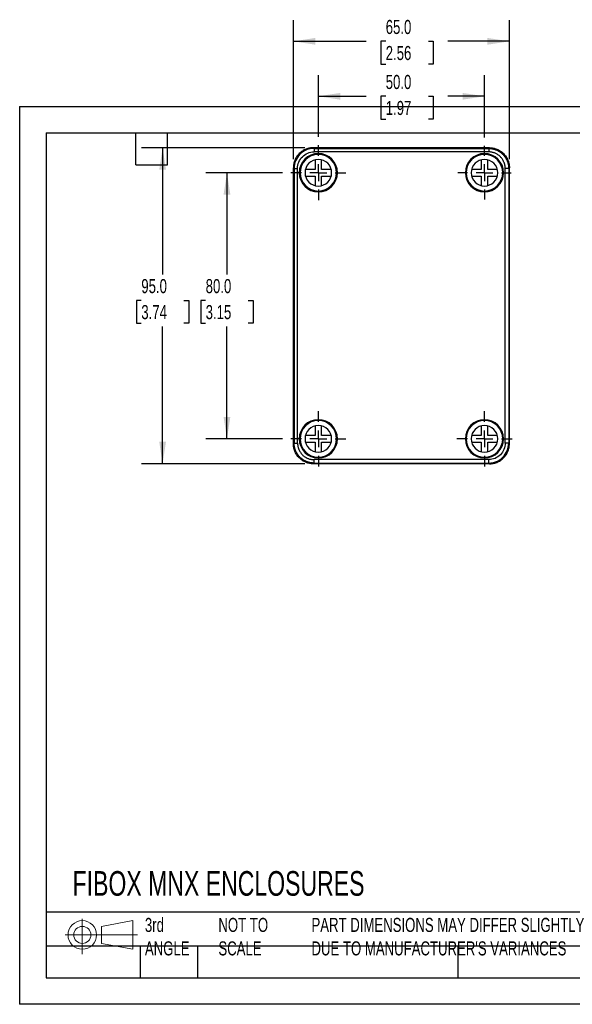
# Model space of a CAD drawing. Header units: millimetres. Extents: x 0 to 543, y 0 to 382.
# Tile 1 of 5: x 0 to 166, y 0 to 296. Entities that reach past the tile are written whole.
import ezdxf

# ---------------------------------------------------------------- set-up
doc = ezdxf.new("R2010")
doc.units = ezdxf.units.MM
doc.header["$LTSCALE"] = 2
doc.linetypes.add('CENTERX2', pattern=[20.32, 12.7, -2.54, 2.54, -2.54])
doc.layers.add('CENTER', color=40, linetype='CENTERX2')
doc.layers.add('DIMENSIONS', color=140, linetype='Continuous', lineweight=25)
doc.layers.add('TEXT', color=140, linetype='Continuous', lineweight=25)
doc.styles.add('SLDTEXTSTYLE0', font='TXT', dxfattribs={"width": 0.7})
doc.dimstyles.new('SLDDIMSTYLE0', dxfattribs={"dimtxt": 4.316016, "dimasz": 6.604, "dimexe": 0, "dimexo": 0.0625, "dimgap": 1.079004, "dimtad": 0, "dimtih": 1, "dimtoh": 1, "dimdec": 1, "dimrnd": 1e-09, "dimzin": 4, "dimdsep": 46, "dimtxsty": 'SLDTEXTSTYLE0', "dimsah": 1, "dimcen": 0.09, "dimadec": 0, "dimazin": 1, "dimtfac": 1, "dimtdec": 1, "dimtofl": 0, "dimtmove": 0, "dimatfit": 3, "dimfxl": 0, "dimfrac": 2, "dimtolj": 1, "dimtzin": 12, "dimarcsym": 0})

# ---------------------------------------------------------------- blocks, each defined once
blk = doc.blocks.new('Block11')
at = {"color": 7, "linetype": 'Continuous', "lineweight": 18}
for p, q in [((5.18, 10.62), (5.18, 0)), ((10.96, 8.33), (20.35, 10.06)), ((20.35, 10.06), (20.35, 1.46)), ((10.96, 3.19), (10.96, 8.33)), ((0, 5.76), (21.75, 5.76)), ((10.96, 3.19), (20.35, 1.46))]:
    blk.add_line(p, q, dxfattribs=at)
for radius in [4.3, 2.57]:
    blk.add_circle((5.18, 5.76), radius, dxfattribs=at)
blk = doc.blocks.new('Block12')
at = {"color": 7, "linetype": 'Continuous'}
blk.add_blockref('Block11', (0, 0), dxfattribs=at)
blk = doc.blocks.new('_D')
at = {"layer": 'DIMENSIONS'}
for p, q in [((79.06, 249.99), (56.04, 249.99)), ((62.39, 249.99), (62.39, 219.43)), ((55.98, 211.6), (54.53, 211.6)), ((54.53, 211.6), (54.53, 204.74)), ((68.8, 211.6), (70.25, 211.6)), ((70.25, 211.6), (70.25, 204.74)), ((54.53, 204.74), (55.98, 204.74)), ((70.25, 204.74), (68.8, 204.74)), ((62.39, 169.99), (62.39, 203.77)), ((79.06, 169.99), (56.04, 169.99))]:
    blk.add_line(p, q, dxfattribs=at)
for points in [[(62.39, 249.99), (61.37, 243.39), (63.41, 243.39)], [(62.39, 169.99), (63.41, 176.6), (61.37, 176.6)]]:
    blk.add_solid(points, dxfattribs=at)
at = {"layer": 'DIMENSIONS', "char_height": 4.233, "attachment_point": 1, "style": 'SLDTEXTSTYLE0'}
for s, insert in [('80.0', (55.98, 218.02)), ('3.15', (55.98, 210.2))]:
    blk.add_mtext(s, dxfattribs=dict(at, insert=insert))
blk = doc.blocks.new('_D_1')
at = {"layer": 'DIMENSIONS'}
for p, q in [((89.89, 260.82), (89.89, 279.32)), ((139.89, 260.57), (139.89, 279.32)), ((89.89, 272.97), (104.33, 272.97)), ((110.17, 272.97), (108.72, 272.97)), ((108.72, 272.97), (108.72, 266.11)), ((123, 272.97), (124.45, 272.97)), ((124.45, 272.97), (124.45, 266.11)), ((139.89, 272.97), (128.85, 272.97)), ((108.72, 266.11), (110.17, 266.11)), ((124.45, 266.11), (123, 266.11))]:
    blk.add_line(p, q, dxfattribs=at)
for points in [[(89.89, 272.97), (96.49, 271.95), (96.49, 273.98)], [(139.89, 272.97), (133.29, 273.98), (133.29, 271.95)]]:
    blk.add_solid(points, dxfattribs=at)
at = {"layer": 'DIMENSIONS', "char_height": 4.233, "attachment_point": 1, "style": 'SLDTEXTSTYLE0'}
for s, insert in [('50.0', (110.17, 279.39)), ('1.97', (110.17, 271.57))]:
    blk.add_mtext(s, dxfattribs=dict(at, insert=insert))
blk = doc.blocks.new('_D_2')
at = {"layer": 'DIMENSIONS'}
for p, q in [((85.85, 257.49), (36.67, 257.49)), ((43.02, 257.49), (43.02, 219.43)), ((36.61, 211.6), (35.16, 211.6)), ((35.16, 211.6), (35.16, 204.74)), ((49.44, 211.6), (50.89, 211.6)), ((50.89, 211.6), (50.89, 204.74)), ((35.16, 204.74), (36.61, 204.74)), ((50.89, 204.74), (49.44, 204.74)), ((43.02, 162.49), (43.02, 203.77)), ((85.85, 162.49), (36.67, 162.49))]:
    blk.add_line(p, q, dxfattribs=at)
for points in [[(43.02, 257.49), (42.01, 250.89), (44.04, 250.89)], [(43.02, 162.49), (44.04, 169.1), (42.01, 169.1)]]:
    blk.add_solid(points, dxfattribs=at)
at = {"layer": 'DIMENSIONS', "char_height": 4.233, "attachment_point": 1, "style": 'SLDTEXTSTYLE0'}
for s, insert in [('95.0', (36.61, 218.02)), ('3.74', (36.61, 210.2))]:
    blk.add_mtext(s, dxfattribs=dict(at, insert=insert))
blk = doc.blocks.new('_D_3')
at = {"layer": 'DIMENSIONS'}
for p, q in [((82.39, 254.04), (82.39, 295.84)), ((147.39, 254.04), (147.39, 295.84)), ((82.39, 289.49), (104.33, 289.49)), ((110.17, 289.49), (108.72, 289.49)), ((108.72, 289.49), (108.72, 282.64)), ((123, 289.49), (124.45, 289.49)), ((124.45, 289.49), (124.45, 282.64)), ((147.39, 289.49), (128.85, 289.49)), ((108.72, 282.64), (110.17, 282.64)), ((124.45, 282.64), (123, 282.64))]:
    blk.add_line(p, q, dxfattribs=at)
for points in [[(82.39, 289.49), (88.99, 288.48), (88.99, 290.51)], [(147.39, 289.49), (140.79, 290.51), (140.79, 288.48)]]:
    blk.add_solid(points, dxfattribs=at)
at = {"layer": 'DIMENSIONS', "char_height": 4.233, "attachment_point": 1, "style": 'SLDTEXTSTYLE0'}
for s, insert in [('65.0', (110.17, 295.92)), ('2.56', (110.17, 288.09))]:
    blk.add_mtext(s, dxfattribs=dict(at, insert=insert))
blk = doc.blocks.new('SW_CENTERMARKSYMBOL_0')
at = {"layer": 'CENTER', "color": 0}
for p, q in [((0, 5.08), (0, 8.29)), ((-5.08, 0), (-8.29, 0)), ((0, 0), (-2.54, 0)), ((0, 0), (0, 2.54)), ((0, 0), (0, -2.54)), ((0, 0), (2.54, 0)), ((5.08, 0), (8.29, 0)), ((0, -5.08), (0, -8.29))]:
    blk.add_line(p, q, dxfattribs=at)
blk = doc.blocks.new('SW_CENTERMARKSYMBOL_1')
at = {"layer": 'CENTER', "color": 0}
for p, q in [((0, 5.08), (0, 8.04)), ((-5.08, 0), (-8.04, 0)), ((0, 0), (-2.54, 0)), ((0, 0), (0, 2.54)), ((0, 0), (0, -2.54)), ((0, 0), (2.54, 0)), ((5.08, 0), (8.04, 0)), ((0, -5.08), (0, -8.04))]:
    blk.add_line(p, q, dxfattribs=at)
blk = doc.blocks.new('SW_CENTERMARKSYMBOL_2')
at = {"layer": 'CENTER', "color": 0}
for p, q in [((0, 5.08), (0, 8.29)), ((-5.08, 0), (-8.29, 0)), ((0, 0), (-2.54, 0)), ((0, 0), (0, 2.54)), ((0, 0), (0, -2.54)), ((0, 0), (2.54, 0)), ((5.08, 0), (8.29, 0)), ((0, -5.08), (0, -8.29))]:
    blk.add_line(p, q, dxfattribs=at)
blk = doc.blocks.new('SW_CENTERMARKSYMBOL_3')
at = {"layer": 'CENTER', "color": 0}
for p, q in [((0, 5.08), (0, 8.29)), ((-5.08, 0), (-8.29, 0)), ((0, 0), (-2.54, 0)), ((0, 0), (0, 2.54)), ((0, 0), (0, -2.54)), ((0, 0), (2.54, 0)), ((5.08, 0), (8.29, 0)), ((0, -5.08), (0, -8.29))]:
    blk.add_line(p, q, dxfattribs=at)

msp = doc.modelspace()

# ---------------------------------------------------------------- linework, layer by layer
at = {"color": 7, "linetype": 'Continuous'}
for p, q in [((0, 269.88), (0, 0)), ((0, 269.88), (349.25, 269.88)), ((349.25, 0), (0, 0))]:
    msp.add_line(p, q, dxfattribs=at)
for p, q in [((88.6, 257.28), (88.39, 257.49)), ((141.39, 257.49), (88.39, 257.49)), ((88.6, 257.28), (88.6, 256.25)), ((88.6, 257.28), (141.18, 257.28)), ((141.18, 256.25), (88.6, 256.25)), ((89.89, 255.58), (89.89, 255.74)), ((89.89, 255.49), (89.89, 255.58)), ((139.89, 255.58), (139.89, 255.74)), ((139.89, 255.49), (139.89, 255.58)), ((141.18, 257.28), (141.39, 257.49)), ((141.18, 257.28), (141.18, 256.25)), ((88.89, 253.87), (88.89, 250.99)), ((90.89, 250.99), (90.89, 253.87)), ((138.89, 253.87), (138.89, 250.99)), ((140.89, 250.99), (140.89, 253.87)), ((82.39, 251.5), (82.6, 251.28)), ((82.39, 168.49), (82.39, 251.5)), ((82.6, 251.28), (83.64, 251.28)), ((82.6, 251.28), (82.6, 168.71)), ((83.64, 168.71), (83.64, 251.28)), ((88.89, 250.99), (86.02, 250.99)), ((86.02, 248.99), (88.89, 248.99)), ((88.89, 248.99), (88.89, 246.12)), ((93.76, 250.99), (90.89, 250.99)), ((90.89, 248.99), (93.76, 248.99)), ((90.89, 246.12), (90.89, 248.99)), ((138.89, 250.99), (136.02, 250.99)), ((136.02, 248.99), (138.89, 248.99)), ((138.89, 248.99), (138.89, 246.12)), ((143.76, 250.99), (140.89, 250.99)), ((140.89, 248.99), (143.76, 248.99)), ((140.89, 246.12), (140.89, 248.99)), ((146.14, 168.71), (146.14, 251.28)), ((147.18, 251.28), (146.14, 251.28)), ((147.39, 251.5), (147.18, 251.28)), ((147.18, 251.28), (147.18, 168.71)), ((147.39, 168.49), (147.39, 251.5)), ((89.89, 244.49), (89.89, 244.41)), ((89.89, 244.41), (89.89, 244.24)), ((139.89, 244.49), (139.89, 244.41)), ((139.89, 244.41), (139.89, 244.24)), ((89.89, 175.58), (89.89, 175.74)), ((89.89, 175.49), (89.89, 175.58)), ((139.89, 175.58), (139.89, 175.74)), ((139.89, 175.49), (139.89, 175.58)), ((88.89, 173.87), (88.89, 170.99)), ((90.89, 170.99), (90.89, 173.87)), ((138.89, 173.87), (138.89, 170.99)), ((140.89, 170.99), (140.89, 173.87)), ((88.89, 170.99), (86.02, 170.99)), ((86.02, 168.99), (88.89, 168.99)), ((88.89, 168.99), (88.89, 166.12)), ((93.76, 170.99), (90.89, 170.99)), ((90.89, 168.99), (93.76, 168.99)), ((90.89, 166.12), (90.89, 168.99)), ((138.89, 170.99), (136.02, 170.99)), ((136.02, 168.99), (138.89, 168.99)), ((138.89, 168.99), (138.89, 166.12)), ((143.76, 170.99), (140.89, 170.99)), ((140.89, 166.12), (140.89, 168.99)), ((140.89, 168.99), (143.76, 168.99)), ((82.39, 168.49), (82.6, 168.71)), ((82.6, 168.71), (83.64, 168.71)), ((147.18, 168.71), (146.14, 168.71)), ((147.39, 168.49), (147.18, 168.71)), ((141.18, 163.74), (88.6, 163.74)), ((88.6, 162.71), (88.6, 163.74)), ((89.89, 164.49), (89.89, 164.41)), ((89.89, 164.41), (89.89, 164.24)), ((139.89, 164.49), (139.89, 164.41)), ((139.89, 164.41), (139.89, 164.24)), ((141.18, 162.71), (141.18, 163.74)), ((88.6, 162.71), (88.39, 162.49)), ((141.39, 162.49), (88.39, 162.49)), ((88.6, 162.71), (141.18, 162.71)), ((141.18, 162.71), (141.39, 162.49))]:
    msp.add_line(p, q)
for centre, radius, start, end in [((89.89, 249.99), 5.75, 90, 270), ((89.89, 249.99), 5.58, 90, 270), ((89.89, 249.99), 5.5, 90, 270), ((89.89, 249.99), 5.75, 270, 90), ((89.89, 249.99), 5.58, 270, 90), ((89.89, 249.99), 5.5, 270, 90), ((139.89, 249.99), 5.75, 90, 270), ((139.89, 249.99), 5.58, 90, 270), ((139.89, 249.99), 5.5, 90, 270), ((139.89, 249.99), 5.75, 270, 90), ((139.89, 249.99), 5.58, 270, 90), ((139.89, 249.99), 5.5, 270, 90), ((89.89, 249.99), 4, 90, 270), ((89.89, 249.99), 4, 270, 90), ((139.89, 249.99), 4, 90, 270), ((139.89, 249.99), 4, 270, 90), ((89.89, 169.99), 5.75, 90, 270), ((89.89, 169.99), 5.58, 90, 270), ((89.89, 169.99), 5.5, 90, 270), ((89.89, 169.99), 5.75, 270, 90), ((89.89, 169.99), 5.58, 270, 90), ((89.89, 169.99), 5.5, 270, 90), ((139.89, 169.99), 5.75, 90, 270), ((139.89, 169.99), 5.58, 90, 270), ((139.89, 169.99), 5.5, 90, 270), ((139.89, 169.99), 5.75, 270, 90), ((139.89, 169.99), 5.58, 270, 90), ((139.89, 169.99), 5.5, 270, 90), ((89.89, 169.99), 4, 90, 270), ((89.89, 169.99), 4, 270, 90), ((139.89, 169.99), 4, 90, 270), ((139.89, 169.99), 4, 270, 90)]:
    msp.add_arc(centre, radius, start, end)
for points, knots in [([(88.39, 257.49), (88.04, 257.49), (87.67, 257.46), (86.93, 257.33), (86.55, 257.22), (85.81, 256.93), (85.45, 256.74), (84.76, 256.29), (84.44, 256.03), (83.86, 255.44), (83.59, 255.12), (83.14, 254.44), (82.96, 254.07), (82.67, 253.33), (82.56, 252.96), (82.42, 252.22), (82.39, 251.85), (82.39, 251.5)], [0, 0, 0, 0, 0.125, 0.125, 0.25, 0.25, 0.375, 0.375, 0.5, 0.5, 0.625, 0.625, 0.75, 0.75, 0.875, 0.875, 1, 1, 1, 1]), ([(88.6, 257.28), (87.03, 257.29), (85.47, 256.64), (83.25, 254.41), (82.6, 252.85), (82.6, 251.28)], [0, 0, 0, 0, 0.5, 0.5, 1, 1, 1, 1]), ([(83.64, 251.28), (83.63, 252.58), (84.17, 253.87), (86.01, 255.71), (87.3, 256.25), (88.6, 256.25)], [0, 0, 0, 0, 0.5, 0.5, 1, 1, 1, 1]), ([(141.18, 257.28), (141.26, 257.28), (141.41, 257.28), (141.65, 257.26), (141.88, 257.24), (142.12, 257.21), (142.35, 257.17), (142.58, 257.12), (142.81, 257.06), (143.03, 256.99), (143.25, 256.91), (143.47, 256.83), (143.69, 256.73), (143.9, 256.63), (144.11, 256.52), (144.31, 256.4), (144.51, 256.27), (144.71, 256.14), (144.89, 255.99), (145.08, 255.84), (145.25, 255.69), (145.42, 255.52), (145.58, 255.36), (145.74, 255.18), (145.89, 255), (146.03, 254.81), (146.17, 254.62), (146.29, 254.42), (146.41, 254.21), (146.52, 254.01), (146.63, 253.79), (146.72, 253.58), (146.81, 253.36), (146.88, 253.14), (146.95, 252.91), (147.01, 252.68), (147.06, 252.45), (147.1, 252.22), (147.14, 251.99), (147.16, 251.75), (147.17, 251.52), (147.18, 251.36), (147.18, 251.28)], [0, 0, 0, 0, 0.025001, 0.050001, 0.075001, 0.100001, 0.125001, 0.150001, 0.175001, 0.2, 0.225, 0.249999, 0.274998, 0.299997, 0.324996, 0.349995, 0.374995, 0.399994, 0.424993, 0.449992, 0.474991, 0.49999, 0.524989, 0.549988, 0.574987, 0.599987, 0.624986, 0.649986, 0.674986, 0.699986, 0.724986, 0.749986, 0.774986, 0.799987, 0.824988, 0.849989, 0.87499, 0.899991, 0.924993, 0.949995, 0.974997, 1, 1, 1, 1]), ([(146.14, 251.28), (146.14, 251.35), (146.14, 251.5), (146.13, 251.71), (146.1, 251.93), (146.07, 252.14), (146.03, 252.35), (145.98, 252.56), (145.91, 252.77), (145.84, 252.98), (145.67, 253.42), (145.33, 254.06), (144.71, 254.81), (143.96, 255.44), (143.26, 255.8), (142.71, 256.01), (142.33, 256.12), (141.95, 256.19), (141.57, 256.24), (141.31, 256.24), (141.18, 256.25)], [0, 0, 0, 0, 0.02771, 0.055312, 0.082861, 0.110413, 0.138023, 0.165747, 0.193638, 0.221751, 0.250137, 0.375585, 0.500021, 0.624287, 0.749904, 0.800741, 0.850851, 0.900549, 0.950158, 1, 1, 1, 1]), ([(141.39, 257.49), (141.75, 257.49), (142.11, 257.46), (142.86, 257.33), (143.23, 257.22), (143.97, 256.93), (144.33, 256.74), (145.02, 256.29), (145.34, 256.03), (145.93, 255.44), (146.19, 255.12), (146.64, 254.44), (146.82, 254.07), (147.12, 253.33), (147.22, 252.96), (147.36, 252.22), (147.39, 251.85), (147.39, 251.5)], [0, 0, 0, 0, 0.125, 0.125, 0.25, 0.25, 0.375, 0.375, 0.5, 0.5, 0.625, 0.625, 0.75, 0.75, 0.875, 0.875, 1, 1, 1, 1]), ([(88.39, 162.49), (88.04, 162.49), (87.67, 162.53), (86.93, 162.66), (86.55, 162.77), (85.81, 163.06), (85.45, 163.25), (84.76, 163.7), (84.44, 163.96), (83.86, 164.54), (83.59, 164.87), (83.14, 165.55), (82.96, 165.92), (82.67, 166.65), (82.56, 167.03), (82.42, 167.77), (82.39, 168.14), (82.39, 168.49)], [0, 0, 0, 0, 0.125, 0.125, 0.25, 0.25, 0.375, 0.375, 0.5, 0.5, 0.625, 0.625, 0.75, 0.75, 0.875, 0.875, 1, 1, 1, 1]), ([(88.6, 162.71), (88.53, 162.71), (88.37, 162.71), (88.13, 162.73), (87.9, 162.75), (87.67, 162.78), (87.43, 162.82), (87.2, 162.87), (86.98, 162.93), (86.75, 163), (86.53, 163.08), (86.31, 163.16), (86.09, 163.26), (85.88, 163.36), (85.67, 163.47), (85.47, 163.59), (85.27, 163.72), (85.08, 163.85), (84.89, 164), (84.71, 164.14), (84.53, 164.3), (84.36, 164.46), (84.2, 164.63), (84.04, 164.81), (83.89, 164.99), (83.75, 165.18), (83.61, 165.37), (83.49, 165.57), (83.37, 165.78), (83.26, 165.98), (83.15, 166.2), (83.06, 166.41), (82.97, 166.63), (82.9, 166.85), (82.83, 167.08), (82.77, 167.31), (82.72, 167.54), (82.68, 167.77), (82.64, 168), (82.62, 168.24), (82.61, 168.47), (82.61, 168.63), (82.6, 168.71)], [0, 0, 0, 0, 0.025001, 0.050001, 0.075001, 0.100001, 0.125001, 0.150001, 0.175001, 0.2, 0.225, 0.249999, 0.274998, 0.299997, 0.324996, 0.349995, 0.374995, 0.399994, 0.424993, 0.449992, 0.474991, 0.49999, 0.524989, 0.549988, 0.574987, 0.599987, 0.624986, 0.649986, 0.674986, 0.699986, 0.724986, 0.749986, 0.774986, 0.799987, 0.824988, 0.849989, 0.87499, 0.899991, 0.924993, 0.949995, 0.974997, 1, 1, 1, 1]), ([(83.64, 168.71), (83.64, 168.64), (83.64, 168.49), (83.66, 168.28), (83.68, 168.06), (83.71, 167.85), (83.75, 167.64), (83.81, 167.43), (83.87, 167.22), (83.94, 167.01), (84.11, 166.57), (84.45, 165.93), (85.07, 165.18), (85.83, 164.55), (86.52, 164.19), (87.07, 163.98), (87.45, 163.87), (87.83, 163.8), (88.22, 163.75), (88.47, 163.75), (88.6, 163.74)], [0, 0, 0, 0, 0.02771, 0.0553119, 0.0828612, 0.1104131, 0.1380233, 0.1657468, 0.1936382, 0.2217509, 0.2501371, 0.3755854, 0.5000206, 0.6242866, 0.7499041, 0.8007405, 0.8508508, 0.9005491, 0.9501576, 1, 1, 1, 1]), ([(146.14, 168.71), (146.15, 167.41), (145.61, 166.12), (143.77, 164.28), (142.48, 163.74), (141.18, 163.74)], [0, 0, 0, 0, 0.5, 0.5, 1, 1, 1, 1]), ([(141.18, 162.71), (142.75, 162.7), (144.31, 163.35), (146.53, 165.58), (147.18, 167.13), (147.18, 168.71)], [0, 0, 0, 0, 0.5, 0.5, 1, 1, 1, 1]), ([(141.39, 162.49), (141.75, 162.49), (142.11, 162.53), (142.86, 162.66), (143.23, 162.77), (143.97, 163.06), (144.33, 163.25), (145.02, 163.7), (145.34, 163.96), (145.93, 164.54), (146.19, 164.87), (146.64, 165.55), (146.82, 165.92), (147.12, 166.65), (147.22, 167.03), (147.36, 167.77), (147.39, 168.14), (147.39, 168.49)], [0, 0, 0, 0, 0.125, 0.125, 0.25, 0.25, 0.375, 0.375, 0.5, 0.5, 0.625, 0.625, 0.75, 0.75, 0.875, 0.875, 1, 1, 1, 1])]:
    msp.add_open_spline(points, degree=3, knots=knots)
at = {"layer": 'TEXT'}
for p, q in [((7.94, 261.94), (341.31, 261.94)), ((7.94, 261.94), (7.94, 7.94)), ((34.92, 252.41), (34.92, 261.94)), ((44.45, 252.41), (44.45, 261.94)), ((34.92, 252.41), (44.45, 252.41)), ((341.31, 27.66), (7.94, 27.66)), ((341.31, 17.46), (7.94, 17.46)), ((36.31, 17.46), (36.31, 7.94)), ((53.55, 17.46), (53.55, 7.94)), ((131.86, 17.46), (131.86, 7.94)), ((7.94, 7.94), (341.31, 7.94))]:
    msp.add_line(p, q, dxfattribs=at)

# ---------------------------------------------------------------- block references
at = {"layer": 'CENTER'}
for name, p in [('SW_CENTERMARKSYMBOL_0', (89.89, 249.99)), ('SW_CENTERMARKSYMBOL_1', (139.89, 249.99)), ('SW_CENTERMARKSYMBOL_2', (89.89, 169.99)), ('SW_CENTERMARKSYMBOL_3', (139.89, 169.99))]:
    msp.add_blockref(name, p, dxfattribs=at)
at = {"layer": 'TEXT'}
msp.add_blockref('Block12', (13.68, 15.11), dxfattribs=at)

# ---------------------------------------------------------------- texts
at = {"layer": 'TEXT', "attachment_point": 1, "style": 'SLDTEXTSTYLE0'}
for s, insert, char_height in [('FIBOX MNX ENCLOSURES', (15.93, 40.05), 7.4083), ('3rd^JANGLE', (37.7, 25.99), 4.233), ('NOT TO^JSCALE', (59.81, 25.99), 4.2333), ("PART DIMENSIONS MAY DIFFER SLIGHTLY ^JDUE TO MANUFACTURER'S VARIANCES", (87.83, 25.99), 4.2333)]:
    msp.add_mtext(s, dxfattribs=dict(at, insert=insert, char_height=char_height))

# ---------------------------------------------------------------- dimensions: what is measured, and where the dimension line sits
at = {"layer": 'DIMENSIONS'}
for base, p1, p2, picture, middle in [((147.39, 289.49), (82.39, 251.5), (147.39, 251.5), '_D_3', (116.59, 289.49)), ((139.89, 272.97), (89.89, 258.28), (139.89, 258.03), '_D_1', (116.59, 272.97))]:
    dim = msp.add_linear_dim(base=base, p1=p1, p2=p2, dimstyle='SLDDIMSTYLE0', dxfattribs=at)
    dim.commit()
    dim.dimension.update_dxf_attribs({"geometry": picture, "text_midpoint": middle, "dimtype": 160})
for base, p1, p2, picture, middle in [((43.02, 257.49), (88.39, 162.49), (88.39, 257.49), '_D_2', (43.02, 211.6)), ((62.39, 169.99), (81.6, 249.99), (81.6, 169.99), '_D', (62.39, 211.6))]:
    dim = msp.add_linear_dim(base=base, p1=p1, p2=p2, angle=90, dimstyle='SLDDIMSTYLE0', dxfattribs=at)
    dim.commit()
    dim.dimension.update_dxf_attribs({"geometry": picture, "text_midpoint": middle, "dimtype": 160})

doc.saveas('drawing.dxf')
